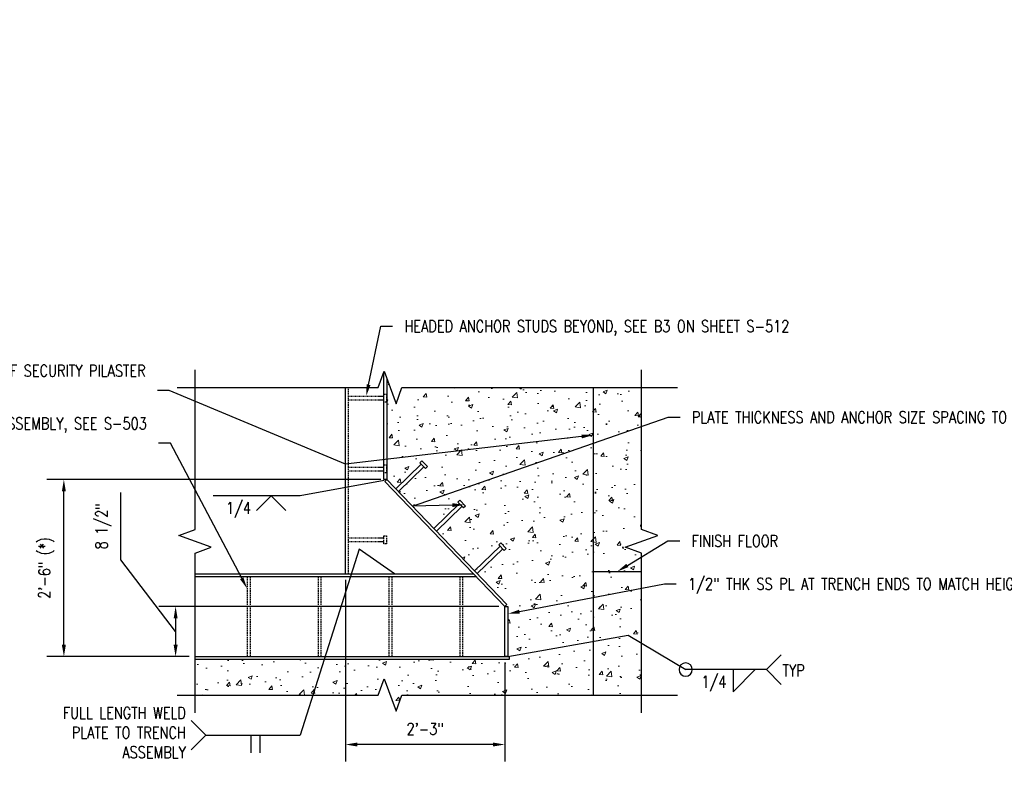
# Model space of a CAD drawing. Header units: inches. Extents: x -4271 to 3693, y -295 to 540.
# Tile 15 of 22: x -1413 to -1246, y 381 to 507. Entities that reach past the tile are written whole.
import ezdxf
from ezdxf import colors
from ezdxf.entities.mleader import LeaderData, LeaderLine
from ezdxf.enums import TextEntityAlignment as Align
from ezdxf.math import Vec2, Vec3

# ---------------------------------------------------------------- set-up
doc = ezdxf.new("R2010")
doc.units = ezdxf.units.IN
doc.header["$MEASUREMENT"] = 0
doc.linetypes.add('HIDDEN', pattern=[0.375, 0.25, -0.125])
doc.linetypes.add('HIDDEN2', pattern=[0.1875, 0.125, -0.0625])
doc.layers.get('Defpoints').update_dxf_attribs({"color": 243})
for name, color, linetype in [('S-ANNO-DIMS', 1, 'Continuous'), ('S-ANNO-TEXT', 2, 'Continuous'), ('S-DETL-LIGHT', 2, 'Continuous'), ('S-DETL-MEDM', 3, 'Continuous')]:
    doc.layers.add(name, color=color, linetype=linetype)
doc.layers.add('S-ANNO-PATT', color=1, linetype='Continuous', lineweight=18)
doc.layers.add('S-ANNO-SYMB', color=2, linetype='Continuous', lineweight=25)
doc.styles.add('Annotative', font='romans.shx', dxfattribs={"width": 0.8, "height": 0.125})
doc.styles.get("Standard").update_dxf_attribs({"font": 'romans.shx', "width": 0.8})
doc.dimstyles.new('Annotative', dxfattribs={"dimscale": 0, "dimtxt": 0.125, "dimasz": 0.125, "dimexe": 0.179688, "dimexo": 0.0625, "dimgap": 0.09, "dimtad": 1, "dimdec": 3, "dimzin": 3, "dimdsep": 46, "dimlunit": 4, "dimtxsty": 'Annotative', "dimcen": 0.09, "dimclrt": 2, "dimazin": 2, "dimtfac": 1, "dimtdec": 3, "dimtmove": 1, "dimatfit": 3, "dimfxl": 1, "dimtfill": 1, "dimfrac": 2, "dimtolj": 1, "dimtzin": 0, "dimarcsym": 0})
doc.dimstyles.new('ISO-25', dxfattribs={"dimtxt": 2.5, "dimasz": 2.5, "dimexe": 1.25, "dimexo": 0.625, "dimtad": 1, "dimtxsty": 'Standard', "dimcen": 2.5, "dimadec": 0, "dimazin": 0, "dimtfac": 1, "dimtmove": 0, "dimatfit": 3, "dimfxl": 1, "dimarcsym": 0})

# ---------------------------------------------------------------- blocks, each defined once
blk = doc.blocks.new('*D18')
at = {"layer": 'Defpoints', "color": 0, "transparency": 16777216}
for p in [(-1358.1, 413.32), (-1331.1, 399.32), (-1358.1, 384.43)]:
    blk.add_point(p, dxfattribs=at)
at = {"layer": 'S-ANNO-DIMS', "color": 0, "lineweight": -2, "transparency": 16777216}
for p, q in [((-1358.1, 412.32), (-1358.1, 381.56)), ((-1331.1, 398.32), (-1331.1, 381.56)), ((-1333.1, 384.43), (-1356.1, 384.43))]:
    blk.add_line(p, q, dxfattribs=at)
at = {"layer": 'S-ANNO-DIMS', "color": 0, "transparency": 16777216}
for points in [[(-1356.1, 384.77), (-1356.1, 384.1), (-1358.1, 384.43)], [(-1333.1, 384.77), (-1333.1, 384.1), (-1331.1, 384.43)]]:
    blk.add_solid(points, dxfattribs=at)
at = {"layer": 'S-ANNO-DIMS', "color": 2, "lineweight": -3, "transparency": 16777216, "insert": (-1344.6, 387.07), "char_height": 2, "attachment_point": 5, "style": 'Annotative', "bg_fill": 3, "box_fill_scale": 1.25, "bg_fill_color": 256, "bg_fill_true_color": 13158600, "bg_fill_transparency": 0}
blk.add_mtext('\\A1;2\'-3"', dxfattribs=at)
blk = doc.blocks.new('*D19')
at = {"layer": 'Defpoints', "color": 0, "transparency": 16777216}
for p in [(-1331.1, 407.82), (-1386.89, 399.32), (-1383.6, 399.32)]:
    blk.add_point(p, dxfattribs=at)
at = {"layer": 'S-ANNO-DIMS', "color": 0, "lineweight": -2, "transparency": 16777216}
for p, q in [((-1396.16, 415.7), (-1396.16, 427.11)), ((-1386.89, 403.57), (-1396.16, 415.7)), ((-1332.1, 407.82), (-1389.76, 407.82)), ((-1386.89, 405.82), (-1386.89, 401.32)), ((-1384.6, 399.32), (-1389.76, 399.32))]:
    blk.add_line(p, q, dxfattribs=at)
at = {"layer": 'S-ANNO-DIMS', "color": 0, "transparency": 16777216}
for points in [[(-1387.22, 405.82), (-1386.55, 405.82), (-1386.89, 407.82)], [(-1387.22, 401.32), (-1386.55, 401.32), (-1386.89, 399.32)]]:
    blk.add_solid(points, dxfattribs=at)
at = {"layer": 'S-ANNO-DIMS', "color": 2, "lineweight": -3, "transparency": 16777216, "insert": (-1399.12, 421.4), "char_height": 2, "attachment_point": 5, "rotation": 90, "style": 'Annotative', "bg_fill": 3, "box_fill_scale": 1.25, "bg_fill_color": 256, "bg_fill_true_color": 13158600, "bg_fill_transparency": 0}
blk.add_mtext('\\A1;8 1/2"', dxfattribs=at)
blk = doc.blocks.new('*U13')
for p, q in [((13, 0), (13, -5)), ((13, -5), (18, 0))]:
    blk.add_line(p, q)
blk.add_attdef('SIZE', text='', height=3).set_placement((10.5, -1), align=Align.TOP_RIGHT)
blk.add_attdef('SPACING', text='', height=3).set_placement((20.5, -1), align=Align.TOP_LEFT)
blk = doc.blocks.new('*U15')
blk.add_circle((0, 0), 2.25)
blk = doc.blocks.new('*D20')
at = {"layer": 'Defpoints', "color": 0, "transparency": 16777216}
for p in [(-1405.82, 429.32), (-1351.1, 429.32), (-1383.6, 399.32)]:
    blk.add_point(p, dxfattribs=at)
at = {"layer": 'S-ANNO-DIMS', "color": 0, "lineweight": -2, "transparency": 16777216}
for p, q in [((-1352.1, 429.32), (-1408.7, 429.32)), ((-1405.82, 401.32), (-1405.82, 427.32)), ((-1384.6, 399.32), (-1408.7, 399.32))]:
    blk.add_line(p, q, dxfattribs=at)
at = {"layer": 'S-ANNO-DIMS', "color": 0, "transparency": 16777216}
for points in [[(-1406.16, 427.32), (-1405.49, 427.32), (-1405.82, 429.32)], [(-1406.16, 401.32), (-1405.49, 401.32), (-1405.82, 399.32)]]:
    blk.add_solid(points, dxfattribs=at)
at = {"layer": 'S-ANNO-DIMS', "color": 2, "lineweight": -3, "transparency": 16777216, "insert": (-1408.79, 414.32), "char_height": 2, "attachment_point": 5, "rotation": 90, "style": 'Annotative', "bg_fill": 3, "box_fill_scale": 1.25, "bg_fill_color": 256, "bg_fill_true_color": 13158600, "bg_fill_transparency": 0}
blk.add_mtext('\\A1;2\'-6" (*)', dxfattribs=at)
blk = doc.blocks.new('*U16')
for p in [(10.5, -5), (20.5, -5)]:
    blk.add_line(p, (15.5, 0))
blk.add_attdef('SIZE', text='', height=3).set_placement((10.5, -1), align=Align.TOP_RIGHT)
blk.add_attdef('SPACING', text='', height=3).set_placement((20.5, -1), align=Align.TOP_LEFT)
blk = doc.blocks.new('*U17')
for p, q in [((14, 0), (14, -6)), ((17, 0), (17, -6))]:
    blk.add_line(p, q)
blk.add_attdef('SIZE', text='', height=3).set_placement((10.5, -1), align=Align.TOP_RIGHT)
blk.add_attdef('SPACING', text='', height=3).set_placement((20.5, -1), align=Align.TOP_LEFT)

msp = doc.modelspace()

# ---------------------------------------------------------------- hatches: boundary and pattern name
at = {"layer": 'S-ANNO-PATT'}
h = msp.add_hatch(dxfattribs=at)
h.set_pattern_fill('AR-CONC', color=8)
h.set_pattern_definition([(50, (0, 0), (7.172602, -0.627521), [0.75, -8.25]), (355, (0, 0), (-1.387513, 7.52192), [0.6, -6.6]), (100.45144, (0.598, -0.052), (5.78509, 6.8944), [0.637402, -7.01142]), (46.1842, (0, 2), (10.672413, -1.655193), [1.125, -12.375]), (96.6356, (0.889, 1.862), (9.34662, 9.741186), [0.9561, -10.51714]), (351.1842, (0, 2), (9.34662, 9.74119), [0.9, -9.9]), (21, (1, 1.5), (5.96907, -4.02619), [0.75, -8.25]), (326, (1, 1.5), (2.433153, 7.2515), [0.6, -6.6]), (71.45144, (1.4974, 1.1645), (8.402224, 3.22531), [0.637402, -7.01142]), (37.5, (0, 0), (0.1215986, 3.3289385), [0, -6.52, 0, -6.7, 0, -6.625]), (7.5, (0, 0), (2.630695, 3.944117), [0, -3.82, 0, -6.37, 0, -2.525]), (327.5, (-2.23, 0), (5.3382244, -0.2255487), [0, -2.5, 0, -7.8, 0, -10.35]), (317.5, (-3.23, 0), (5.831862, 1.00105), [0, -3.25, 0, -5.18, 0, -7.35])])
h.paths.add_polyline_path([(-1307.9527, 416.859), (-1310.7002, 417.859), (-1305.2052, 419.859), (-1307.9527, 420.859), (-1307.9527, 444.9026), (-1348.5449, 444.9026), (-1349.5449, 442.1551), (-1351.1049, 446.4412), (-1351.1049, 429.3164), (-1349.5832, 427.7353), (-1345.2602, 431.8961), (-1345.5059, 432.1514), (-1345.1655, 432.479), (-1344.2372, 431.5145), (-1344.5776, 431.1869), (-1344.8233, 431.4422), (-1349.1463, 427.2815), (-1343.1468, 421.048), (-1338.8224, 425.2101), (-1339.0681, 425.4654), (-1338.7277, 425.793), (-1337.7995, 424.8286), (-1338.1399, 424.501), (-1338.3856, 424.7563), (-1342.71, 420.5942), (-1336.2242, 413.8554), (-1331.9012, 418.0161), (-1332.1469, 418.2714), (-1331.8065, 418.599), (-1330.8783, 417.6346), (-1331.2187, 417.307), (-1331.4644, 417.5623), (-1335.7874, 413.4015), (-1330.743, 408.1605), (-1331.1015, 407.8154), (-1330.6049, 407.8154), (-1330.6049, 399.3154), (-1330.3549, 399.3154), (-1330.3549, 398.8154), (-1383.5991, 398.8154), (-1383.5991, 392.8154), (-1352.5449, 392.8154), (-1351.5449, 395.5629), (-1349.5449, 390.068), (-1348.5449, 392.8154), (-1307.9527, 392.8154)])

# ---------------------------------------------------------------- linework, layer by layer
at = {"layer": 'S-ANNO-DIMS', "lineweight": -3}
for p, q in [((-1358.1049, 413.3154), (-1358.1049, 444.9026)), ((-1316.1049, 392.8154), (-1316.1049, 444.9026)), ((-1316.1049, 413.7315), (-1307.9527, 413.7315))]:
    msp.add_line(p, q, dxfattribs=at)
at = {"layer": 'S-ANNO-DIMS', "linetype": 'HIDDEN', "lineweight": -3}
msp.add_line((-1357.6049, 413.3154), (-1357.6049, 444.9026), dxfattribs=at)
at = {"layer": 'S-ANNO-DIMS', "linetype": 'HIDDEN2', "lineweight": -3}
for p, q in [((-1357.6049, 443.424), (-1351.6049, 443.424)), ((-1357.6049, 442.7941), (-1351.6049, 442.7941)), ((-1357.6049, 431.424), (-1351.6049, 431.424)), ((-1357.6049, 430.7941), (-1351.6049, 430.7941)), ((-1357.6049, 419.424), (-1351.6049, 419.424)), ((-1357.6049, 418.7941), (-1351.6049, 418.7941))]:
    msp.add_line(p, q, dxfattribs=at)
at = {"layer": 'S-ANNO-DIMS', "linetype": 'HIDDEN', "lineweight": -3}
for points in [[(-1351.1325, 442.4397), (-1351.6049, 442.4397), (-1351.6049, 443.7783), (-1351.1325, 443.7783)], [(-1351.1325, 430.4397), (-1351.6049, 430.4397), (-1351.6049, 431.7783), (-1351.1325, 431.7783)], [(-1351.1325, 418.4397), (-1351.6049, 418.4397), (-1351.6049, 419.7783), (-1351.1325, 419.7783)]]:
    msp.add_lwpolyline(points, close=True, dxfattribs=at)
at = {"layer": 'S-ANNO-SYMB', "lineweight": -3}
for p, q in [((-1284.2855, 399.6194), (-1286.7855, 397.1194)), ((-1284.2855, 394.6194), (-1286.7855, 397.1194)), ((-1384.2712, 388.5279), (-1381.7712, 386.0279)), ((-1384.2712, 383.5279), (-1381.7712, 386.0279))]:
    msp.add_line(p, q, dxfattribs=at)
at = {"layer": 'S-ANNO-SYMB', "linetype": 'Continuous', "lineweight": -3}
for p, q in [((-1286.7855, 397.1194), (-1300.4658, 397.1194)), ((-1381.7712, 386.0279), (-1365.7735, 386.0279))]:
    msp.add_line(p, q, dxfattribs=at)
at = {"layer": 'S-ANNO-SYMB', "lineweight": -3}
for points in [[(-1386.5991, 444.9026), (-1352.5449, 444.9026), (-1351.5449, 447.6501), (-1349.5449, 442.1551), (-1348.5449, 444.9026), (-1301.8656, 444.9026)], [(-1307.9527, 389.8154), (-1307.9527, 416.859), (-1310.7002, 417.859), (-1305.2052, 419.859), (-1307.9527, 420.859), (-1307.9527, 447.9026)]]:
    msp.add_lwpolyline(points, dxfattribs=at)
at = {"layer": 'S-DETL-LIGHT', "color": 2, "linetype": 'Continuous', "lineweight": -3}
for p, q in [((-1349.5832, 427.7353), (-1345.2602, 431.8961)), ((-1349.1463, 427.2815), (-1344.8233, 431.4422)), ((-1343.1454, 421.0494), (-1338.8224, 425.2101)), ((-1342.7086, 420.5955), (-1338.3856, 424.7563)), ((-1336.2242, 413.8554), (-1331.9012, 418.0161)), ((-1335.7874, 413.4015), (-1331.4644, 417.5623))]:
    msp.add_line(p, q, dxfattribs=at)
at = {"layer": 'S-DETL-MEDM', "color": 3, "linetype": 'Continuous', "lineweight": -3}
for points in [[(-1351.1049, 446.4412), (-1351.1049, 429.3154), (-1351.6049, 429.3154), (-1351.6049, 447.4852)], [(-1335.9172, 412.8154), (-1383.5991, 412.8154), (-1383.5991, 413.3154), (-1336.3985, 413.3154)]]:
    msp.add_lwpolyline(points, dxfattribs=at)
at = {"layer": 'S-DETL-MEDM', "color": 2, "linetype": 'Continuous', "lineweight": -3}
for points in [[(-1344.2372, 431.5145), (-1344.5776, 431.1869), (-1345.5059, 432.1514), (-1345.1655, 432.479)], [(-1337.7995, 424.8286), (-1338.1399, 424.501), (-1339.0681, 425.4654), (-1338.7277, 425.793)], [(-1330.8783, 417.6346), (-1331.2187, 417.307), (-1332.1469, 418.2714), (-1331.8065, 418.599)]]:
    msp.add_lwpolyline(points, close=True, dxfattribs=at)
at = {"layer": 'S-DETL-MEDM', "color": 3, "linetype": 'Continuous', "lineweight": -3}
for points in [[(-1331.1033, 407.8138), (-1351.4647, 428.9692), (-1351.1044, 429.3159), (-1330.743, 408.1605)], [(-1330.6049, 399.3154), (-1331.1049, 399.3154), (-1331.1049, 407.8154), (-1330.6049, 407.8154)], [(-1330.3549, 398.8154), (-1383.5991, 398.8154), (-1383.5991, 399.3154), (-1330.3549, 399.3154)]]:
    msp.add_lwpolyline(points, close=True, dxfattribs=at)

# ---------------------------------------------------------------- block references
at = {"layer": 'S-ANNO-SYMB', "linetype": 'Continuous', "lineweight": -3}
for name, p, xscale, yscale, zscale in [('*U15', (-1300.4658, 397.1194), -0.5, 0.5, 0.5), ('*U13', (-1302.1707, 397.1194), 0.75, 0.75, 0.75), ('*U17', (-1365.6478, 386.0279), -0.5, 0.5, 0.5)]:
    msp.add_blockref(name, p, dxfattribs=dict(at, xscale=xscale, yscale=yscale, zscale=zscale))

# ---------------------------------------------------------------- texts
at = {"layer": 'S-ANNO-TEXT', "lineweight": -3, "insert": (-1385.1523, 390.7857), "char_height": 2, "width": 27.682513, "attachment_point": 3, "style": 'Annotative'}
msp.add_mtext('FULL LENGTH WELD PLATE TO TRENCH ASSEMBLY', dxfattribs=at)

# ---------------------------------------------------------------- leaders
at = {"layer": 'S-ANNO-TEXT', "linetype": 'Continuous', "lineweight": -3}
ml = msp.add_multileader_mtext('Standard', dxfattribs=at)
ml.set_content('\\A1;L2 1/2x2x1/4', color=256, style='Annotative')
ml.set_leader_properties(color=1)
ml.build(insert=Vec2(0, 0))
ml.multileader.update_dxf_attribs({"text_right_attachment_type": 3, "dogleg_length": 13.7206, "arrow_head_size": 1.5, "scale": 12})
ctx = ml.context
ctx.base_point, ctx.scale, ctx.char_height, ctx.arrow_head_size, ctx.landing_gap_size, ctx.plane_origin = Vec3(-1589.411, 506.0717), 12, 1.5, 1.5, 0.6075, Vec3(-1604.7355, 484.1133)
ctx.right_attachment = 3
notes = []
notes.append((ctx, [(1, (1, 1, 0), (-1591.0635, 506.0717), (1, 0), 1.6525, [(1, [(-1597.5401, 485.9453)], 0, [])])]))
ctx.mtext.insert, ctx.mtext.width, ctx.mtext.flow_direction = Vec3(-1588.8035, 507.0717), 16.287905, 5
ml = msp.add_multileader_mtext('Standard', dxfattribs=at)
ml.set_content('EDGE OF MAGAZINE DOOR OPENING AND PILASTER', color=256, style='Annotative')
ml.set_leader_properties(color=1)
ml.build(insert=Vec2(0, 0))
ml.multileader.update_dxf_attribs({"text_right_attachment_type": 3, "dogleg_length": 13.7206, "arrow_head_size": 1.5, "scale": 12})
ctx = ml.context
ctx.base_point, ctx.scale, ctx.char_height, ctx.arrow_head_size, ctx.landing_gap_size, ctx.plane_origin = Vec3(-1597.7387, 458.6563), 12, 1.5, 1.5, 0.6075, Vec3(-1566.8562, 453.0722)
ctx.right_attachment = 3
notes.append((ctx, [(0, (1, 1, 0), (-1577.3855, 453.6563), (-1, 0), 1.6525, [(1, [(-1571.9051, 465.8284)], 0, [])])]))
ctx.mtext.insert, ctx.mtext.width, ctx.mtext.flow_direction = Vec3(-1597.1312, 459.4063), 18.104243, 5
ml = msp.add_multileader_mtext('Standard', dxfattribs=at)
ml.set_content('HEADED ANCHOR STUDS BEYOND, SEE B3 ON SHEET S-512', color=2, style='Annotative')
ml.set_leader_properties(color=1)
ml.build(insert=Vec2(0, 0))
ml.multileader.update_dxf_attribs({"text_right_attachment_type": 3, "dogleg_length": 0.125, "arrow_head_size": 2, "scale": 16})
ctx = ml.context
ctx.base_point, ctx.scale, ctx.char_height, ctx.arrow_head_size, ctx.plane_origin = Vec3(-1350.1169, 455.2881), 16, 2, 2, Vec3(-492.6976, -433.8907)
ctx.right_attachment = 3
notes.append((ctx, [(1, (1, 1, 0), (-1352.1169, 455.2881), (1, 0), 2, [(0, [(-1354.6049, 443.424)], 0, [])])]))
ctx.mtext.insert, ctx.mtext.width, ctx.mtext.defined_height = Vec3(-1348.1169, 456.2881), 28.87889, 21.2951
ml = msp.add_multileader_mtext('Standard', dxfattribs=at)
ml.set_content('EDGE OF SECURITY PILASTER', color=2, style='Annotative')
ml.set_leader_properties(color=1)
ml.build(insert=Vec2(0, 0))
ml.multileader.update_dxf_attribs({"text_right_attachment_type": 3, "dogleg_length": 0.125, "arrow_head_size": 2, "scale": 16})
ctx = ml.context
ctx.base_point, ctx.scale, ctx.char_height, ctx.arrow_head_size, ctx.plane_origin = Vec3(-1416.8338, 447.7403), 16, 2, 2, Vec3(-492.6976, -450.0394)
ctx.right_attachment, ctx.text_align_type = 3, 2
notes.append((ctx, [(0, (1, 1, 0), (-1387.9767, 444.4069), (-1, 0), 2, [(1, [(-1316.1049, 436.8427), (-1358.1049, 431.9238)], 0, [])])]))
ctx.mtext.insert, ctx.mtext.width, ctx.mtext.defined_height, ctx.mtext.alignment = Vec3(-1391.9767, 448.7403), 23.060236, 21.2951, 3
ml = msp.add_multileader_mtext('Standard', dxfattribs=at)
ml.set_content('PLATE THICKNESS AND ANCHOR SIZE SPACING TO MATCH POCKET WELDMENT B3 ON SHEET S-512', color=2, style='Annotative')
ml.set_leader_properties(color=1)
ml.build(insert=Vec2(0, 0))
ml.multileader.update_dxf_attribs({"text_right_attachment_type": 3, "dogleg_length": 0.125, "arrow_head_size": 2, "scale": 16})
ctx = ml.context
ctx.base_point, ctx.scale, ctx.char_height, ctx.arrow_head_size, ctx.plane_origin = Vec3(-1301.4231, 439.8643), 16, 2, 2, Vec3(-420.372, -444.3517)
ctx.right_attachment = 3
notes.append((ctx, [(1, (1, 1, 0), (-1303.4231, 439.8643), (1, 0), 2, [(1, [(-1337.998, 425.0349), (-1346.7476, 424.7892)], 0, [])])]))
ctx.mtext.insert, ctx.mtext.width, ctx.mtext.defined_height = Vec3(-1299.4231, 440.8643), 22.889457, 21.2951
ml = msp.add_multileader_mtext('Standard', dxfattribs=at)
ml.set_content('TRENCH ASSEMBLY, SEE S-503', color=2, style='Annotative')
ml.set_leader_properties(color=1)
ml.build(insert=Vec2(0, 0))
ml.multileader.update_dxf_attribs({"text_right_attachment_type": 3, "dogleg_length": 0.125, "arrow_head_size": 2, "scale": 16})
ctx = ml.context
ctx.base_point, ctx.scale, ctx.char_height, ctx.arrow_head_size, ctx.plane_origin = Vec3(-1416.9284, 438.8169), 16, 2, 2, Vec3(-504.6976, -433.4756)
ctx.right_attachment, ctx.text_align_type = 3, 2
notes.append((ctx, [(0, (1, 1, 0), (-1387.7665, 435.4836), (-1, 0), 2, [(0, [(-1374.7582, 410.8322)], 0, [])])]))
ctx.mtext.insert, ctx.mtext.width, ctx.mtext.defined_height, ctx.mtext.alignment = Vec3(-1391.7665, 439.8169), 25.012545, 21.2951, 3
ml = msp.add_multileader_mtext('Standard', dxfattribs=at)
ml.set_content('FINISH FLOOR', color=2, style='Annotative')
ml.set_leader_properties(color=1)
ml.build(insert=Vec2(0, 0))
ml.multileader.update_dxf_attribs({"text_right_attachment_type": 3, "dogleg_length": 0.125, "arrow_head_size": 2, "scale": 16})
ctx = ml.context
ctx.base_point, ctx.scale, ctx.char_height, ctx.arrow_head_size, ctx.plane_origin = Vec3(-1301.4721, 418.91), 16, 2, 2, Vec3(-420.7767, -476.6222)
ctx.right_attachment = 3
notes.append((ctx, [(1, (1, 1, 0), (-1303.4721, 418.91), (1, 0), 2, [(0, [(-1312.0661, 413.7315)], 0, [])])]))
ctx.mtext.insert, ctx.mtext.width, ctx.mtext.defined_height = Vec3(-1299.4721, 419.91), 17.390509, 21.2951
ml = msp.add_multileader_mtext('Standard', dxfattribs=at)
ml.set_content('1/2" THK SS PL AT TRENCH ENDS TO MATCH HEIGHT OF TRENCH', color=2, style='Annotative')
ml.set_leader_properties(color=1)
ml.build(insert=Vec2(0, 0))
ml.multileader.update_dxf_attribs({"text_right_attachment_type": 3, "dogleg_length": 0.125, "arrow_head_size": 2, "scale": 16})
ctx = ml.context
ctx.base_point, ctx.scale, ctx.char_height, ctx.arrow_head_size, ctx.plane_origin = Vec3(-1302.0684, 411.6356), 16, 2, 2, Vec3(-420.7767, -487.6101)
ctx.right_attachment = 3
notes.append((ctx, [(1, (1, 1, 0), (-1304.0684, 411.6356), (1, 0), 2, [(0, [(-1330.6049, 406.5655)], 0, [])])]))
ctx.mtext.insert, ctx.mtext.width, ctx.mtext.defined_height = Vec3(-1300.0684, 412.6356), 22.581933, 21.0569
for ctx, leaders in notes:
    for number, flags, end, landing, length, lines in leaders:
        leader = LeaderData()
        leader.index, (leader.has_last_leader_line, leader.has_dogleg_vector, leader.attachment_direction) = number, flags
        leader.last_leader_point, leader.dogleg_vector, leader.dogleg_length = Vec3(end), Vec3(landing), length
        for number, points, colour, breaks in lines:
            line = LeaderLine()
            line.index, line.vertices, line.color, line.breaks = number, Vec3.list(points), colors.encode_raw_color(colour), breaks
            leader.lines.append(line)
        ctx.leaders.append(leader)

# ---------------------------------------------------------------- next in the draw order: dimensions: what is measured, and where the dimension line sits
at = {"layer": 'S-ANNO-DIMS', "lineweight": -3}
dim = msp.add_linear_dim(base=(-1358.1049, 384.4345), p1=(-1331.1049, 399.3154), p2=(-1358.1049, 413.3154), angle=180, dimstyle='Annotative', override={"dimtxt": 0.125, "dimpost": '\\X', "dimclrt": 2}, dxfattribs=at)
dim.commit()
dim.dimension.update_dxf_attribs({"geometry": '*D18', "text_midpoint": (-1344.6049, 387.065)})

# ---------------------------------------------------------------- next in the draw order: linework, layer by layer
at = {"layer": 'S-ANNO-SYMB', "lineweight": -3}
msp.add_lwpolyline([(-1386.5991, 392.8154), (-1352.5449, 392.8154), (-1351.5449, 395.5629), (-1349.5449, 390.068), (-1348.5449, 392.8154), (-1301.8656, 392.8154)], dxfattribs=at)

# ---------------------------------------------------------------- next in the draw order: dimensions: what is measured, and where the dimension line sits
at = {"layer": 'S-ANNO-DIMS', "lineweight": -3}
dim = msp.add_linear_dim(base=(-1386.8877, 399.3154), p1=(-1331.1049, 407.8154), p2=(-1383.5991, 399.3154), angle=90, dimstyle='Annotative', override={"dimtxt": 0.125, "dimpost": '\\X', "dimclrt": 2}, dxfattribs=at)
dim.commit()
dim.dimension.update_dxf_attribs({"geometry": '*D19', "text_midpoint": (-1396.1601, 417.1377), "dimtype": 160})

# ---------------------------------------------------------------- next in the draw order: leaders
at = {"layer": 'S-ANNO-SYMB', "linetype": 'Continuous', "lineweight": -3}
ml = msp.add_multileader_mtext('Standard', dxfattribs=at)
ml.set_content('TYP', color=2, style='Annotative')
ml.set_leader_properties(color=1)
ml.build(insert=Vec2(0, 0))
ml.multileader.update_dxf_attribs({"text_right_attachment_type": 6, "dogleg_length": 0.125, "arrow_head_size": 8, "scale": 16})
ctx = ml.context
ctx.base_point, ctx.scale, ctx.char_height, ctx.arrow_head_size, ctx.plane_origin = Vec3(-1286.178, 396.9784), 16, 2, 8, Vec3(-398.8144, -502.7666)
ctx.right_attachment, ctx.text_align_type = 6, 2
notes = []
notes.append((ctx, [(0, (0, 0, 0), (0, 0), (1, 0), 1, [])]))
ctx.mtext.insert, ctx.mtext.width, ctx.mtext.defined_height, ctx.mtext.alignment = Vec3(-1280.2922, 397.9784), 75.724966, 21.2951, 3
ml = msp.add_multileader_mtext('Standard', dxfattribs=at)
ml.set_content('1/4', color=2, style='Annotative')
ml.set_leader_properties(color=1)
ml.build(insert=Vec2(0, 0))
ml.multileader.update_dxf_attribs({"text_right_attachment_type": 3, "dogleg_length": 0.125, "arrow_head_size": 2, "scale": 16})
ctx = ml.context
ctx.base_point, ctx.scale, ctx.char_height, ctx.arrow_head_size, ctx.plane_origin = Vec3(-1299.6693, 394.7298), 16, 2, 2, Vec3(-405.7254, -501.6564)
ctx.right_attachment, ctx.text_align_type = 3, 2
notes.append((ctx, [(0, (0, 0, 0), (0, 0), (1, 0), 1, [])]))
ctx.mtext.insert, ctx.mtext.width, ctx.mtext.defined_height, ctx.mtext.alignment = Vec3(-1293.555, 396.0631), 75.724966, 21.2951, 3
for ctx, leaders in notes:
    for number, flags, end, landing, length, lines in leaders:
        leader = LeaderData()
        leader.index, (leader.has_last_leader_line, leader.has_dogleg_vector, leader.attachment_direction) = number, flags
        leader.last_leader_point, leader.dogleg_vector, leader.dogleg_length = Vec3(end), Vec3(landing), length
        for number, points, colour, breaks in lines:
            line = LeaderLine()
            line.index, line.vertices, line.color, line.breaks = number, Vec3.list(points), colors.encode_raw_color(colour), breaks
            leader.lines.append(line)
        ctx.leaders.append(leader)

# ---------------------------------------------------------------- next in the draw order: linework, layer by layer
at = {"layer": 'S-ANNO-DIMS', "linetype": 'HIDDEN', "lineweight": -3}
for p, q in [((-1350.2582, 412.8154), (-1350.2582, 399.3154)), ((-1338.7582, 412.8154), (-1338.7582, 399.3154)), ((-1338.2582, 412.8154), (-1338.2582, 399.3154))]:
    msp.add_line(p, q, dxfattribs=at)
at = {"layer": 'S-ANNO-SYMB', "lineweight": -3}
msp.add_lwpolyline([(-1383.5991, 389.8154), (-1383.5991, 416.859), (-1380.8517, 417.859), (-1386.3466, 419.859), (-1383.5991, 420.859), (-1383.5991, 447.9026)], dxfattribs=at)

# ---------------------------------------------------------------- next in the draw order: leaders
at = {"layer": 'S-ANNO-SYMB', "linetype": 'Continuous', "lineweight": -3}
msp.add_leader([(-1330.6049, 399.3154), (-1310.2304, 402.9512), (-1300.4658, 397.1194)], dimstyle='ISO-25', override={"dimscale": 0, "dimtxt": 0.15625, "dimasz": 0.125, "dimgap": 0.625, "dimtad": 0}, dxfattribs=at)

# ---------------------------------------------------------------- next in the draw order: dimensions: what is measured, and where the dimension line sits
at = {"layer": 'S-ANNO-DIMS', "lineweight": -3}
dim = msp.add_linear_dim(base=(-1405.82406, 429.31591), p1=(-1383.59914, 399.31544), p2=(-1351.10441, 429.31591), angle=90, text='<> (*)', dimstyle='Annotative', override={"dimtxt": 0.125, "dimpost": '\\X', "dimclrt": 2}, dxfattribs=at)
dim.commit()
dim.dimension.update_dxf_attribs({"geometry": '*D20', "text_midpoint": (-1408.78787, 414.31568)})

# ---------------------------------------------------------------- next in the draw order: linework, layer by layer
at = {"layer": 'S-ANNO-DIMS', "linetype": 'HIDDEN', "lineweight": -3}
for p, q in [((-1374.7582, 412.8154), (-1374.7582, 399.3154)), ((-1374.2582, 412.8154), (-1374.2582, 399.3154)), ((-1362.7582, 412.8154), (-1362.7582, 399.3154)), ((-1362.2582, 412.8154), (-1362.2582, 399.3154)), ((-1350.7582, 412.8154), (-1350.7582, 399.3154))]:
    msp.add_line(p, q, dxfattribs=at)

# ---------------------------------------------------------------- next in the draw order: block references
at = {"layer": 'S-ANNO-SYMB', "linetype": 'Continuous', "lineweight": -3, "xscale": -0.5, "yscale": 0.5, "zscale": 0.5}
msp.add_blockref('*U16', (-1362.959, 426.556), dxfattribs=at)

# ---------------------------------------------------------------- next in the draw order: leaders
at = {"layer": 'S-ANNO-SYMB', "linetype": 'Continuous', "lineweight": -3}
for points in [[(-1351.5325, 429.1574), (-1365.7735, 426.556), (-1380.5547, 426.556)], [(-1349.808, 413.3154), (-1355.7914, 417.5078), (-1365.7735, 386.0279)]]:
    msp.add_leader(points, dimstyle='ISO-25', override={"dimscale": 0, "dimtxt": 0.15625, "dimasz": 0.125, "dimgap": 0.625, "dimtad": 0}, dxfattribs=at)
ml = msp.add_multileader_mtext('Standard', dxfattribs=at)
ml.set_content('1/4', color=2, style='Annotative')
ml.set_leader_properties(color=1)
ml.build(insert=Vec2(0, 0))
ml.multileader.update_dxf_attribs({"text_right_attachment_type": 3, "dogleg_length": 0.125, "arrow_head_size": 2, "scale": 16})
ctx = ml.context
ctx.base_point, ctx.scale, ctx.char_height, ctx.arrow_head_size, ctx.plane_origin = Vec3(-1380.2119, 424.1664), 16, 2, 2, Vec3(-479.1584, -472.2198)
ctx.right_attachment, ctx.text_align_type = 3, 2
notes = []
notes.append((ctx, [(0, (0, 0, 0), (0, 0), (1, 0), 1, [])]))
ctx.mtext.insert, ctx.mtext.width, ctx.mtext.defined_height, ctx.mtext.alignment = Vec3(-1374.0976, 425.4998), 75.724966, 21.2951, 3
for ctx, leaders in notes:
    for number, flags, end, landing, length, lines in leaders:
        leader = LeaderData()
        leader.index, (leader.has_last_leader_line, leader.has_dogleg_vector, leader.attachment_direction) = number, flags
        leader.last_leader_point, leader.dogleg_vector, leader.dogleg_length = Vec3(end), Vec3(landing), length
        for number, points, colour, breaks in lines:
            line = LeaderLine()
            line.index, line.vertices, line.color, line.breaks = number, Vec3.list(points), colors.encode_raw_color(colour), breaks
            leader.lines.append(line)
        ctx.leaders.append(leader)

doc.saveas('drawing.dxf')
